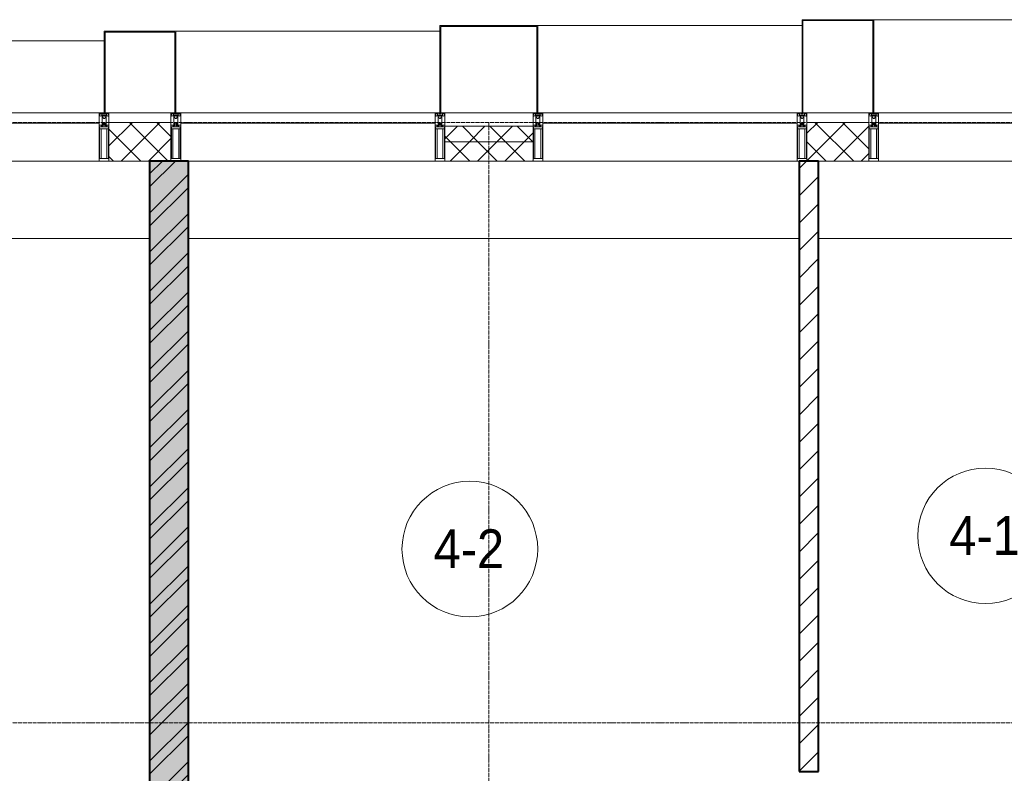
# Model space of a CAD drawing. Header units: millimetres. Extents: x 110168 to 197584, y 7718 to 235556.
# Tile 33 of 42: x 127130 to 132208, y 29740 to 33630. Entities that reach past the tile are written whole.
import ezdxf

# ---------------------------------------------------------------- set-up
doc = ezdxf.new("R2010")
doc.units = ezdxf.units.MM
doc.linetypes.add('ADSK_Линия сетки', pattern=[25, 20, -2.5, 0, -2.5])
doc.linetypes.add('Линия сетки', pattern=[25, 20, -2.5, 0, -2.5])
for name, color, linetype, lineweight in [('Импосты витража', 7, 'Continuous', 18), ('Колонны', 7, 'Continuous', 18), ('Марки помещений', 7, 'Continuous', 20), ('Оси', 7, 'Continuous', 9), ('Панели витража', 7, 'Continuous', 18), ('Перекрытия', 7, 'Continuous', 18), ('Стены разрез', 7, 'Continuous', 40), ('Стены штриховка', 7, 'Continuous', 40), ('Элементы узлов', 7, 'Continuous', 18)]:
    doc.layers.add(name, color=color, linetype=linetype, lineweight=lineweight)
doc.styles.add('Arial_3', font='arial.ttf', dxfattribs={"width": 0.9, "height": 200})
pattern_1 = [(45, (0, 0), (-70.71068, 70.71068), []), (135, (0, 0), (-70.71068, -70.71068), [])]

# ---------------------------------------------------------------- blocks, each defined once
blk = doc.blocks.new('135_SLK_K4_AR_rvt-1-МКСС_К4_L26_87_900_')
at = {"layer": 'Стены разрез', "lineweight": 9, "true_color": 0xaaaaaa}
h = blk.add_hatch(dxfattribs=at)
h.set_pattern_fill('FP_2', color=253, style=0, pattern_type=2)
h.set_pattern_definition([(50, (0, 0), (218.62117, -19.1268), [22.86, -251.46]), (355, (0, 0), (-42.29187, 229.2684), [18.288, -201.168]), (100.451, (18.22, -1.6), (176.33107, 210.13963), [19.428, -213.708]), (46.184, (0, 60.96), (325.29495, -50.45164), [34.29, -377.19]), (96.636, (27.1, 56.76), (284.883, 296.91266), [29.142, -320.562]), (351.184, (0, 60.96), (284.8858, 296.9107), [27.432, -301.752]), (21, (30.48, 45.72), (181.93753, -122.71832), [22.86, -251.46]), (326, (30.48, 45.72), (74.16223, 221.0262), [18.288, -201.168]), (71.451, (45.64, 35.5), (256.10035, 98.30526), [19.428, -213.708]), (37.5, (0, 0), (3.70639, 101.465895), [3.353, -195.377, 3.353, -200.863, -201.93]), (37.5, (0, 0), (3.70639, 101.465895), [-402.946, 3.353, -198.577]), (7.5, (0, 0), (80.18358, 120.21653), [3.353, -113.081, 3.353, -190.805, -76.962]), (7.5, (0, 0), (80.18358, 120.21653), [-310.591, 3.353, -73.609]), (327.5, (-67.97, 0), (162.708646, -6.87497), [3.353, -72.847, 3.353, -234.391, -315.468]), (327.5, (-67.97, 0), (162.708646, -6.87497), [-313.944, 3.353, -312.115]), (317.5, (-98.45, 0), (177.75468, 30.51183), [3.353, -95.707, 3.353, -154.534, -224.028]), (317.5, (-98.45, 0), (177.75468, 30.51183), [-256.946, 3.353, -220.675])])
h.paths.add_polyline_path([(127800, 26300), (128000, 26300), (128000, 32900), (127800, 32900), (127800, 26543.9)])
h = blk.add_hatch(dxfattribs=at)
h.set_pattern_fill('FP_3', color=253, style=0, pattern_type=2)
h.set_pattern_definition([(45, (0, 0), (-101.02788, 101.02788), []), (45, (67.35, 0), (-101.02788, 101.02788), [])])
h.paths.add_polyline_path([(127800, 26300), (128000, 26300), (128000, 32900), (127800, 32900), (127800, 26543.9)])
h = blk.add_hatch(dxfattribs=at)
h.set_pattern_fill('FP_1', color=253, style=0, pattern_type=2)
h.set_pattern_definition([(45, (0, 0), (-70.71068, 70.71068), [])])
h.paths.add_polyline_path([(131250, 28650), (131250, 28850), (131150, 28850), (131150, 28650)])
h.paths.add_polyline_path([(131250, 29750), (131250, 32900), (131150, 32900), (131150, 29750)])
at = {"layer": 'Перекрытия', "color": 253, "true_color": 0xaaaaaa}
for p, q in [((127800, 32500), (124200, 32500)), ((131150, 32500), (128000, 32500)), ((136150, 32500), (131250, 32500))]:
    blk.add_line(p, q, dxfattribs=at)
at = {"layer": 'Стены разрез', "color": 253, "true_color": 0xaaaaaa}
for p, q in [((127800, 32900), (127800, 26300)), ((128000, 32900), (127800, 32900)), ((128000, 26300), (128000, 32900)), ((131250, 32900), (131150, 32900)), ((131150, 32900), (131150, 29750)), ((131250, 29750), (131250, 32900)), ((131150, 29750), (131250, 29750))]:
    blk.add_line(p, q, dxfattribs=at)
blk = doc.blocks.new('System Panel - A_PAN_Glass-7513417-МКСС_К4_L26_87_900_')
at = {"layer": 'Панели витража', "color": 253, "lineweight": 5, "true_color": 0xaaaaaa}
for p, q in [((656.25, 0), (-656.25, 0)), ((-656.25, 0), (-656.25, -55)), ((656.25, -55), (656.25, 0)), ((-656.25, -55), (656.25, -55))]:
    blk.add_line(p, q, dxfattribs=at)
blk = doc.blocks.new('Rectangular Mullion - R_StandardFrame_50Wx250H-5816490-МКСС_К4_L26_87_900_')
at = {"layer": 'Импосты витража', "color": 253, "lineweight": 5, "true_color": 0xaaaaaa}
blk.add_line((134740, 32900), (133427.5, 32900), dxfattribs=at)
blk = doc.blocks.new('Rectangular Mullion - 50Wx250H-2623690-МКСС_К4_L26_87_900_')
at = {"layer": 'Элементы узлов', "color": 253, "lineweight": 5, "true_color": 0xaaaaaa}
for p, q in [((-25, 65.2), (-25, 250)), ((-25, 250), (0, 250)), ((-23, 237.3), (0, 237.3)), ((-23, 237.3), (-23, 73.6)), ((-14.9, 84), (-14.9, 237.3)), ((25, 250), (0, 250)), ((23, 237.3), (0, 237.3)), ((14.9, 84), (14.9, 237.3)), ((23, 237.3), (23, 73.6)), ((25, 65.2), (25, 250)), ((-14, 65.2), (-25, 65.2)), ((0, 84), (-23, 84)), ((-0.5, 73.6), (-23, 73.6)), ((-14, 71.3), (-14, 65.2)), ((-10, 71.3), (-14, 71.3)), ((-10, 53), (-10, 71.3)), ((-8.7, 53), (-10, 53)), ((-10, 53), (-10, 17)), ((-8.7, 53), (-7, 54.7)), ((-7, 65.2), (-5.9, 67.3)), ((-7, 65.2), (-7, 54.7)), ((-4.1, 67.3), (-5.9, 67.3)), ((-4.1, 67.3), (-2.9, 65.1)), ((-2.9, 65.1), (-2.9, 54.6)), ((-1.3, 53), (-2.9, 54.6)), ((0, 53), (-1.3, 53)), ((0, 84), (23, 84)), ((0, 53), (1.3, 53)), ((0.5, 73.6), (23, 73.6)), ((1.3, 53), (2.9, 54.6)), ((4.1, 67.3), (2.9, 65.1)), ((2.9, 65.1), (2.9, 54.6)), ((4.1, 67.3), (5.9, 67.3)), ((7, 65.2), (5.9, 67.3)), ((7, 65.2), (7, 54.7)), ((8.7, 53), (7, 54.7)), ((8.7, 53), (10, 53)), ((10, 71.3), (14, 71.3)), ((10, 53), (10, 71.3)), ((10, 53), (10, 17)), ((14, 71.3), (14, 65.2)), ((14, 65.2), (25, 65.2)), ((-23.8, 14.6), (-25, 14.2)), ((-25, 0), (-25, 14.2)), ((-22.3, 17), (-23.8, 17)), ((-23.8, 17), (-23.8, 14.6)), ((-22.5, 10.6), (-23.8, 14.6)), ((-22.5, 10.6), (-23.7, 9.9)), ((-23.7, 1.3), (-23.7, 9.9)), ((-23.7, 1.3), (-11.8, 1.3)), ((-23.2, 10.2), (-22.5, 8)), ((-22.5, 8), (-22.5, 4.5)), ((-21.3, 4.5), (-22.5, 4.5)), ((-22.3, 17), (-22.3, 16)), ((-22.3, 16), (-21.3, 16)), ((-19, 17.6), (-21.3, 16)), ((-21.3, 4.5), (-21.3, 6.5)), ((-21.3, 6.5), (-14.2, 6.5)), ((-18.4, 16.6), (-19, 17.6)), ((-7.4, 16.6), (-18.4, 16.6)), ((-14.2, 6.5), (-14.2, 4.5)), ((-13.2, 4.5), (-14.2, 4.5)), ((-13.2, 4.5), (-12.2, 7.2)), ((-12.7, 7.6), (-11.3, 11.4)), ((-12.7, 7.6), (-11.8, 6.9)), ((-12.2, 9), (-12.2, 14.8)), ((-12.2, 14.8), (0, 14.8)), ((-11.8, 1.3), (-11.8, 6.9)), ((-10.5, 11.2), (-11.3, 11.4)), ((-10.5, 1.5), (-10.5, 11.2)), ((-4.8, 1.5), (-10.5, 1.5)), ((-10, 17), (-7.5, 17)), ((-8.5, 23), (-1.5, 30)), ((-8.5, 18.5), (-8.5, 23)), ((-7.5, 18.5), (-8.5, 18.5)), ((-7.5, 17), (-7.5, 18.5)), ((-7.4, 18), (-7.4, 16.6)), ((-2.6, 18), (-7.4, 18)), ((0, 8), (-4.8, 8)), ((-4.8, 1.5), (-4.8, 8)), ((-2.6, 18), (-2.6, 16.8)), ((-2.6, 16.8), (0, 16.8)), ((-1.5, 30), (0, 30)), ((1.5, 30), (0, 30)), ((2.6, 16.8), (0, 16.8)), ((0, 14.8), (0, 16.8)), ((0, 14.8), (0, 16.8)), ((12.2, 14.8), (0, 14.8)), ((0, 0), (0, 8)), ((0, 8), (4.8, 8)), ((0, 0), (0, 8)), ((8.5, 23), (1.5, 30)), ((2.6, 18), (2.6, 16.8)), ((2.6, 18), (7.4, 18)), ((4.8, 1.5), (4.8, 8)), ((4.8, 1.5), (10.5, 1.5)), ((7.4, 18), (7.4, 16.6)), ((7.4, 16.6), (18.4, 16.6)), ((7.5, 18.5), (8.5, 18.5)), ((7.5, 17), (7.5, 18.5)), ((10, 17), (7.5, 17)), ((8.5, 18.5), (8.5, 23)), ((10.5, 11.2), (11.3, 11.4)), ((10.5, 1.5), (10.5, 11.2)), ((12.7, 7.6), (11.3, 11.4)), ((12.7, 7.6), (11.8, 6.9)), ((11.8, 1.3), (11.8, 6.9)), ((23.7, 1.3), (11.8, 1.3)), ((12.2, 9), (12.2, 14.8)), ((13.2, 4.5), (12.2, 7.2)), ((13.2, 4.5), (14.2, 4.5)), ((21.3, 6.5), (14.2, 6.5)), ((14.2, 6.5), (14.2, 4.5)), ((18.4, 16.6), (19, 17.6)), ((19, 17.6), (21.3, 16)), ((22.3, 16), (21.3, 16)), ((21.3, 4.5), (21.3, 6.5)), ((21.3, 4.5), (22.5, 4.5)), ((22.3, 17), (22.3, 16)), ((22.3, 17), (23.8, 17)), ((22.5, 10.6), (23.8, 14.6)), ((22.5, 10.6), (23.7, 9.9)), ((23.2, 10.2), (22.5, 8)), ((22.5, 8), (22.5, 4.5)), ((23.7, 1.3), (23.7, 9.9)), ((23.8, 17), (23.8, 14.6)), ((23.8, 14.6), (25, 14.2)), ((25, 0), (25, 14.2)), ((-25, 0), (0, 0)), ((25, 0), (0, 0))]:
    blk.add_line(p, q, dxfattribs=at)
for centre, start, end in [((-0.5, 73.1), 360, 90), ((0.5, 73.1), 90, 180)]:
    blk.add_arc(centre, 0.5, start, end, dxfattribs=at)
blk = doc.blocks.new('Rectangular Mullion - R_StandardFrame_50Wx250H-V41-МКСС_К4_L26_87_900_')
at = {"layer": 'Импосты витража', "color": 253, "lineweight": 5, "true_color": 0xaaaaaa}
for p, q in [((-25, 0), (-25, 250)), ((-25, 250), (25, 250)), ((25, 250), (25, 0)), ((0, 0), (-25, 0)), ((25, 0), (5, 0))]:
    blk.add_line(p, q, dxfattribs=at)
blk = doc.blocks.new('Rectangular Mullion - R_StandardFrame_50Wx250H-V40-МКСС_К4_L26_87_900_')
at = {"layer": 'Импосты витража', "color": 253, "lineweight": 5, "true_color": 0xaaaaaa}
for p, q in [((-25, 0), (-25, 250)), ((-25, 250), (25, 250)), ((25, 250), (25, 0)), ((-5, 0), (-25, 0)), ((25, 0), (0, 0))]:
    blk.add_line(p, q, dxfattribs=at)
blk = doc.blocks.new('Rectangular Mullion - R_StandardFrame_50Wx250H-V42-МКСС_К4_L26_87_900_')
at = {"layer": 'Импосты витража', "color": 253, "lineweight": 5, "true_color": 0xaaaaaa}
blk.add_line((129272.5, 32900), (128000, 32900), dxfattribs=at)
blk = doc.blocks.new('Rectangular Mullion - R_StandardFrame_50Wx250H-5937779-МКСС_К4_L26_87_900_')
at = {"layer": 'Импосты витража', "color": 253, "lineweight": 5, "true_color": 0xaaaaaa}
blk.add_line((122072.5, 32900), (120760, 32900), dxfattribs=at)
blk = doc.blocks.new('Rectangular Mullion - R_StandardFrame_50Wx250H-7516606-МКСС_К4_L26_87_900_')
at = {"layer": 'Импосты витража', "color": 253, "lineweight": 5, "true_color": 0xaaaaaa}
for p, q in [((-25, 0), (-25, 250)), ((-25, 250), (25, 250)), ((25, 250), (25, 0)), ((-5, 0), (-25, 0)), ((25, 0), (0, 0))]:
    blk.add_line(p, q, dxfattribs=at)
blk = doc.blocks.new('A_SLK_PAN_Type1 - Прямой тип панели-6538433-МКСС_К4_L26_87_900_')
at = {"layer": 'Колонны', "lineweight": 5}
for p, q in [((-247.5, 0), (-252.5, 0)), ((-252.5, 0), (-252.5, -450)), ((-247.5, -445), (-247.5, 0)), ((227.5, 0), (-227.5, 0)), ((247.5, 0), (247.5, -445)), ((252.5, 0), (247.5, 0)), ((252.5, -450), (252.5, 0)), ((-252.5, -450), (252.5, -450)), ((247.5, -445), (-247.5, -445))]:
    blk.add_line(p, q, dxfattribs=at)
blk = doc.blocks.new('A_SLK_PAN_Type1 - Прямой тип панели-6538434-МКСС_К4_L26_87_900_')
at = {"layer": 'Колонны', "lineweight": 5}
for p, q in [((-180, 0), (-185, 0)), ((-185, 0), (-185, -480)), ((-180, -475), (-180, 0)), ((160, 0), (-160, 0)), ((180, 0), (180, -475)), ((185, 0), (180, 0)), ((185, -480), (185, 0)), ((-185, -480), (185, -480)), ((180, -475), (-180, -475))]:
    blk.add_line(p, q, dxfattribs=at)
blk = doc.blocks.new('A_SLK_PAN_Type1 - Прямой тип панели-6538436-МКСС_К4_L26_87_900_')
at = {"layer": 'Колонны', "lineweight": 5}
for p, q in [((-180, 0), (-185, 0)), ((-185, 0), (-185, -420)), ((-180, -415), (-180, 0)), ((160, 0), (-160, 0)), ((180, 0), (180, -415)), ((185, 0), (180, 0)), ((185, -420), (185, 0)), ((-185, -420), (185, -420)), ((180, -415), (-180, -415))]:
    blk.add_line(p, q, dxfattribs=at)
blk = doc.blocks.new('A_OGR_PAN_Отлив - A_OGR_PAN_Отлив-6266392-МКСС_К4_L26_87_900_')
at = {"layer": 'Колонны', "color": 253, "lineweight": 5, "true_color": 0xaaaaaa}
blk.add_line((681.25, 480), (-681.25, 480), dxfattribs=at)
blk = doc.blocks.new('A_OGR_PAN_Отлив - A_OGR_PAN_Отлив-6265509-МКСС_К4_L26_87_900_')
at = {"layer": 'Колонны', "color": 253, "lineweight": 5, "true_color": 0xaaaaaa}
blk.add_line((681.25, 450), (-681.25, 450), dxfattribs=at)
blk = doc.blocks.new('A_OGR_PAN_Отлив - A_OGR_PAN_Отлив-6265499-МКСС_К4_L26_87_900_')
at = {"layer": 'Колонны', "color": 253, "lineweight": 5, "true_color": 0xaaaaaa}
blk.add_line((681.25, 420), (-681.25, 420), dxfattribs=at)
blk = doc.blocks.new('A_OGR_PAN_Отлив - A_OGR_PAN_Отлив-6265619-МКСС_К4_L26_87_900_')
at = {"layer": 'Колонны', "color": 253, "lineweight": 5, "true_color": 0xaaaaaa}
blk.add_line((681.25, 370), (-681.25, 370), dxfattribs=at)
blk = doc.blocks.new('135_SLK_K4_AR_FCD_rvt-1-МКСС_К4_L26_87_900_')
at = {"layer": 'Стены разрез', "lineweight": 5, "true_color": 0xaaaaaa}
h = blk.add_hatch(dxfattribs=at)
h.set_pattern_fill('FP_4', color=253, style=0, pattern_type=2)
h.set_pattern_definition(pattern_1)
h.paths.add_polyline_path([(127910, 32900), (127910, 33100), (127590, 33100), (127590, 32900)])
h = blk.add_hatch(dxfattribs=at)
h.set_pattern_fill('FP_4', color=253, style=0, pattern_type=2)
h.set_pattern_definition(pattern_1)
h.paths.add_polyline_path([(129777.5, 33000), (129777.5, 33080), (129322.5, 33080), (129322.5, 33000)])
h = blk.add_hatch(dxfattribs=at)
h.set_pattern_fill('FP_4', color=253, style=0, pattern_type=2)
h.set_pattern_definition(pattern_1)
h.paths.add_polyline_path([(131510, 32900), (131510, 33100), (131190, 33100), (131190, 32900), (131293.8, 32900)])
h = blk.add_hatch(dxfattribs=at)
h.set_pattern_fill('FP_4', color=253, style=0, pattern_type=2)
h.set_pattern_definition(pattern_1)
h.paths.add_polyline_path([(129777.5, 32900), (129777.5, 33000), (129322.5, 33000), (129322.5, 32900)])
at = {"layer": 'Стены разрез', "color": 253, "lineweight": 9, "true_color": 0xaaaaaa}
for p, q in [((127910, 33100), (127590, 33100)), ((127590, 33100), (127590, 32900)), ((127910, 32900), (127910, 33100)), ((129777.5, 33080), (129322.5, 33080)), ((129322.5, 33080), (129322.5, 32900)), ((129777.5, 32900), (129777.5, 33080)), ((131510, 33100), (131190, 33100)), ((131190, 33100), (131190, 32900)), ((131510, 32900), (131510, 33100)), ((127590, 32900), (127910, 32900)), ((129322.5, 32900), (129777.5, 32900)), ((131190, 32900), (131510, 32900))]:
    blk.add_line(p, q, dxfattribs=at)
at = {"layer": 'Стены штриховка', "color": 253, "lineweight": 9, "true_color": 0xaaaaaa}
blk.add_line((129777.5, 33000), (129322.5, 33000), dxfattribs=at)
at = {"layer": 'Импосты витража', "color": 253, "lineweight": 5, "true_color": 0xaaaaaa, "extrusion": (0, 0, -1), "rotation": 180}
for name, p in [('Rectangular Mullion - 50Wx250H-2623690-МКСС_К4_L26_87_900_', (-127565, 33150)), ('Rectangular Mullion - R_StandardFrame_50Wx250H-V41-МКСС_К4_L26_87_900_', (-127565, 33150)), ('Rectangular Mullion - 50Wx250H-2623690-МКСС_К4_L26_87_900_', (-127935, 33150)), ('Rectangular Mullion - R_StandardFrame_50Wx250H-V40-МКСС_К4_L26_87_900_', (-127935, 33150)), ('Rectangular Mullion - 50Wx250H-2623690-МКСС_К4_L26_87_900_', (-129297.5, 33150)), ('Rectangular Mullion - R_StandardFrame_50Wx250H-V41-МКСС_К4_L26_87_900_', (-129297.5, 33150)), ('Rectangular Mullion - 50Wx250H-2623690-МКСС_К4_L26_87_900_', (-129802.5, 33150)), ('Rectangular Mullion - R_StandardFrame_50Wx250H-V40-МКСС_К4_L26_87_900_', (-129802.5, 33150)), ('Rectangular Mullion - 50Wx250H-2623690-МКСС_К4_L26_87_900_', (-131165, 33150)), ('Rectangular Mullion - R_StandardFrame_50Wx250H-V41-МКСС_К4_L26_87_900_', (-131165, 33150)), ('Rectangular Mullion - 50Wx250H-2623690-МКСС_К4_L26_87_900_', (-131535, 33150)), ('Rectangular Mullion - R_StandardFrame_50Wx250H-7516606-МКСС_К4_L26_87_900_', (-131535, 33150))]:
    blk.add_blockref(name, p, dxfattribs=at)
at = {"layer": 'Импосты витража', "color": 253, "lineweight": 5, "true_color": 0xaaaaaa}
for name, p in [('Rectangular Mullion - R_StandardFrame_50Wx250H-5816490-МКСС_К4_L26_87_900_', (-7200, 0)), ('Rectangular Mullion - R_StandardFrame_50Wx250H-V42-МКСС_К4_L26_87_900_', (0, 0)), ('Rectangular Mullion - R_StandardFrame_50Wx250H-5816490-МКСС_К4_L26_87_900_', (-3600, 0)), ('Rectangular Mullion - R_StandardFrame_50Wx250H-5937779-МКСС_К4_L26_87_900_', (10800, 0))]:
    blk.add_blockref(name, p, dxfattribs=at)
at = {"layer": 'Колонны', "color": 253, "lineweight": 5, "true_color": 0xaaaaaa, "rotation": 180}
for name, p in [('A_SLK_PAN_Type1 - Прямой тип панели-6538434-МКСС_К4_L26_87_900_', (131350, 33150)), ('A_SLK_PAN_Type1 - Прямой тип панели-6538433-МКСС_К4_L26_87_900_', (129550, 33150)), ('A_SLK_PAN_Type1 - Прямой тип панели-6538436-МКСС_К4_L26_87_900_', (127750, 33150))]:
    blk.add_blockref(name, p, dxfattribs=at)
at = {"layer": 'Колонны', "color": 253, "lineweight": 5, "true_color": 0xaaaaaa}
for name, p in [('A_OGR_PAN_Отлив - A_OGR_PAN_Отлив-6266392-МКСС_К4_L26_87_900_', (132216.3, 33150)), ('A_OGR_PAN_Отлив - A_OGR_PAN_Отлив-6265509-МКСС_К4_L26_87_900_', (130483.8, 33150)), ('A_OGR_PAN_Отлив - A_OGR_PAN_Отлив-6265499-МКСС_К4_L26_87_900_', (128616.3, 33150)), ('A_OGR_PAN_Отлив - A_OGR_PAN_Отлив-6265619-МКСС_К4_L26_87_900_', (126883.8, 33150))]:
    blk.add_blockref(name, p, dxfattribs=at)
at = {"layer": 'Панели витража', "color": 253, "lineweight": 5, "true_color": 0xaaaaaa}
for p in [(126883.8, 33150), (128616.3, 33150), (130483.8, 33150), (132216.3, 33150)]:
    blk.add_blockref('System Panel - A_PAN_Glass-7513417-МКСС_К4_L26_87_900_', p, dxfattribs=at)
blk = doc.blocks.new('050_Марка_Помещение - Номер-620969-МКСС_К4_L26_87_900_')
at = {"layer": 'Марки помещений'}
blk.add_circle((0, 0), 3.5, dxfattribs=at)

msp = doc.modelspace()

# ---------------------------------------------------------------- linework, layer by layer
at = {"layer": 'Оси', "linetype": 'ADSK_Линия сетки'}
for p, q in [((136730, 33100), (110985.5, 33100)), ((136730, 30000), (112255.5, 30000))]:
    msp.add_line(p, q, dxfattribs=at)
at = {"layer": 'Оси', "linetype": 'Линия сетки'}
msp.add_line((129550, 12025.7), (129550, 33100), dxfattribs=at)

# ---------------------------------------------------------------- block references
at = {"lineweight": 5}
for name in ['135_SLK_K4_AR_FCD_rvt-1-МКСС_К4_L26_87_900_', '135_SLK_K4_AR_rvt-1-МКСС_К4_L26_87_900_']:
    msp.add_blockref(name, (0, 0), dxfattribs=at)
at = {"layer": 'Марки помещений', "xscale": 99.99999999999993, "yscale": 99.99999999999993, "zscale": 99.99999999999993}
for p in [(132111.6, 30965.8), (129451.6, 30897.6)]:
    msp.add_blockref('050_Марка_Помещение - Номер-620969-МКСС_К4_L26_87_900_', p, dxfattribs=at)

# ---------------------------------------------------------------- texts
at = {"layer": 'Марки помещений', "lineweight": 9, "char_height": 200, "width": 447.342, "attachment_point": 1, "style": 'Arial_3'}
for s, insert in [('4-1', (131925, 31067.5)), ('4-2', (129265, 30999.3))]:
    msp.add_mtext(s, dxfattribs=dict(at, insert=insert))

doc.saveas('drawing.dxf')
